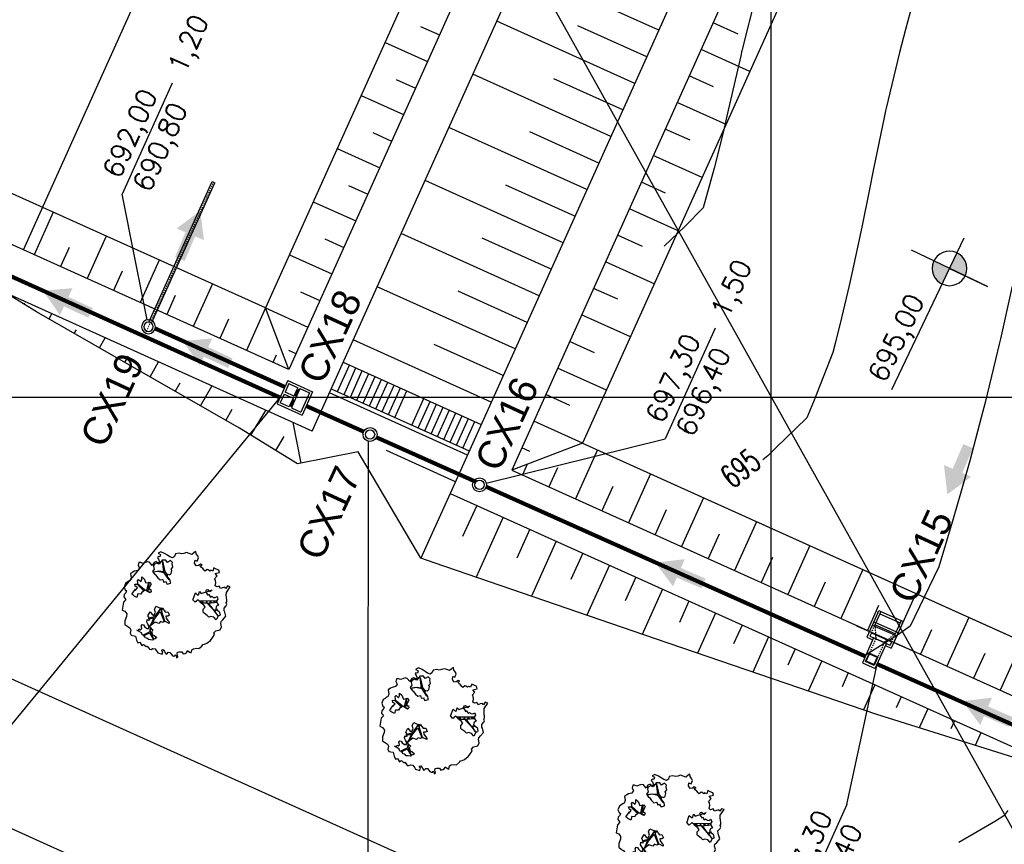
# Model space of a CAD drawing. Header units: millimetres. Extents: x 196436 to 199900, y 8705373 to 8708636.
# Tile 216 of 238: x 199335 to 199420, y 8707662 to 8707732. Entities that reach past the tile are written whole.
import ezdxf
from ezdxf.enums import TextEntityAlignment as Align

# ---------------------------------------------------------------- set-up
doc = ezdxf.new("R2010")
doc.units = ezdxf.units.MM
doc.header["$LTSCALE"] = 5
doc.linetypes.add('DASHDOT', pattern=[1, 0.5, -0.25, 0, -0.25])
doc.linetypes.add('HIDDEN', pattern=[0.375, 0.25, -0.125])
for name, color, linetype in [('$CURVAS1', 30, 'Continuous'), ('$CURVAS2', 40, 'Continuous'), ('-CHICANA', 4, 'Continuous'), ('1', 1, 'Continuous'), ('2', 2, 'Continuous'), ('AR-ALV-CORTE', 4, 'Continuous'), ('AR-EIXOS', 9, 'DASHDOT'), ('AR-TUBULAÇÃO', 2, 'Continuous'), ('ARVORE', 102, 'Continuous'), ('Berma', 4, 'Continuous'), ('CAIXA', 7, 'Continuous'), ('CERCA', 3, 'CERCA_LINE'), ('DIM', 7, 'Continuous'), ('Escada', 101, 'Continuous'), ('ESTRUTURA', 5, 'Continuous'), ('INTECPTOR', 6, 'Continuous'), ('LAGOA', 3, 'Continuous'), ('LAYER7', 7, 'Continuous'), ('LCHAMADA', 3, 'Continuous'), ('MALHA', 9, 'Continuous'), ('MF', 2, 'Continuous'), ('PAREDE', 5, 'Continuous'), ('REDE', 22, 'Continuous'), ('TER-BERMA', 4, 'Continuous'), ('TER-OFFSET', 3, 'Continuous'), ('TER-OFFSET-LINHA', 7, 'Continuous'), ('TEXTO', 2, 'Continuous'), ('TEXTO$CURVA', 2, 'Continuous')]:
    doc.layers.add(name, color=color, linetype=linetype)
doc.layers.add('TEXTO3', color=4, linetype='Continuous', lineweight=18)
doc.styles.add('GEOSIS', font='ROMANS.SHX')
doc.styles.add('NARROW', font='ARIALN.TTF')
doc.styles.add('ROMANS', font='romans.shx', dxfattribs={"width": 0.85})
doc.linetypes.add('CERCA_LINE', pattern='A,0.5,-0.2,["X",Standard,S=0.1,R=0,X=-0.1,Y=-0.05],-0.25', length=0.95)
doc.dimstyles.new('COTA-500-EXTERNA', dxfattribs={"dimtxt": 2, "dimasz": 1.5, "dimexe": 0, "dimexo": 3, "dimgap": 0.5, "dimtad": 1, "dimzin": 4, "dimdsep": 46, "dimtxsty": 'ROMANS', "dimblk1": 'DOT1', "dimblk2": 'DOT1', "dimsah": 1, "dimcen": 0.2, "dimclrd": 256, "dimclre": 256, "dimclrt": 2, "dimadec": 0, "dimazin": 0, "dimtfac": 1, "dimtix": 1, "dimtmove": 2, "dimatfit": 3, "dimldrblk": 'DOT1', "dimfxl": 0, "dimtvp": 0.025, "dimtolj": 1, "dimtzin": 4, "dimlwd": -1, "dimlwe": -1, "dimarcsym": 0})

# ---------------------------------------------------------------- blocks, each defined once
blk = doc.blocks.new('A$C04E37FF7')
at = {"color": 9}
for p, q in [((1.954, 0), (1.954, 1.203)), ((1.954, -3.503), (1.954, -2.3))]:
    blk.add_line(p, q, dxfattribs=at)
at = {"layer": '1', "color": 9}
for p, q in [((1.054, -0.2), (1.054, -2.1)), ((2.304, -0.705), (2.288, -0.738)), ((2.304, -1.588), (2.29, -1.557))]:
    blk.add_line(p, q, dxfattribs=at)
at = {"layer": '1', "color": 9, "linetype": 'HIDDEN', "ltscale": 0.008}
for p, q in [((1.254, -0.2), (2.004, -0.593)), ((2.004, -0.2), (1.354, -0.2)), ((2.304, -0.75), (4.451, -0.75)), ((2.304, -1.55), (4.451, -1.55)), ((1.254, -2.1), (2.004, -1.707)), ((2.004, -2.1), (1.354, -2.1))]:
    blk.add_line(p, q, dxfattribs=at)
at = {"layer": '1', "color": 3}
blk.add_line((1.254, -0.2), (1.254, -2.1), dxfattribs=at)
at = {"layer": '1', "color": 9, "linetype": 'Continuous', "ltscale": 0.008}
for p, q in [((2.004, -0.593), (2.304, -0.75)), ((2.004, -1.707), (2.304, -1.55))]:
    blk.add_line(p, q, dxfattribs=at)
at = {"layer": '2', "color": 3}
for p, q in [((1.054, -0.2), (1.054, 0)), ((1.054, -2.3), (1.054, -2.1))]:
    blk.add_line(p, q, dxfattribs=at)
blk.add_lwpolyline([(4.451, -0.75), (4.451, -1.55), (3.651, -1.55), (3.651, -0.75)], close=True, dxfattribs=at)
at = {"layer": 'Defpoints', "color": 0, "linetype": 'ByBlock'}
for p in [(4.452, -0.75), (4.452, -0.75), (4.502, -0.7), (4.502, -0.7)]:
    blk.add_point(p, dxfattribs=at)
at = {"layer": 'LAYER7', "color": 9, "linetype": 'HIDDEN', "ltscale": 0.5}
blk.add_lwpolyline([(4.401, -0.8), (4.401, -1.5), (3.701, -1.5), (3.701, -0.8)], close=True, dxfattribs=at)
at = {"layer": 'PAREDE', "color": 3}
for p, q in [((0, -0.2), (0, 0)), ((0.2, 0), (0, 0)), ((0.2, 0), (2.504, 0)), ((1.354, -2.3), (1.354, 0)), ((2.504, -0.55), (2.504, 0)), ((0, -0.2), (1.119, -0.2)), ((1.119, -0.151), (1.119, -0.2)), ((1.189, -0.151), (1.189, -0.2)), ((1.189, -0.2), (1.354, -0.2)), ((2.004, -2.1), (2.004, -0.2)), ((2.004, -0.2), (2.304, -0.2)), ((2.304, -2.1), (2.304, -0.2)), ((0, -2.3), (0, -2.1)), ((0, -2.1), (1.119, -2.1)), ((0.2, -2.3), (0, -2.3)), ((0.2, -2.3), (2.504, -2.3)), ((1.119, -2.1), (1.119, -2.149)), ((1.189, -2.1), (1.354, -2.1)), ((1.189, -2.149), (1.189, -2.1)), ((2.004, -2.1), (2.304, -2.1)), ((2.504, -2.3), (2.504, -1.75))]:
    blk.add_line(p, q, dxfattribs=at)
at = {"layer": 'PAREDE', "color": 9}
for p, q in [((0, -2.1), (0, -0.2)), ((0.2, -2.1), (0.2, -0.2))]:
    blk.add_line(p, q, dxfattribs=at)
at = {"layer": 'PAREDE', "color": 3}
blk.add_lwpolyline([(2.304, -1.75), (4.651, -1.75), (4.651, -0.55), (2.304, -0.55)], close=True, dxfattribs=at)
blk = doc.blocks.new('A$C0C100BE6')
blk.add_hatch(color=7).paths.add_polyline_path([(0.772, 0.604), (0.956, 0.808), (1.217, 0), (0.387, 0.178), (0.571, 0.381), (0, 0.898), (0.201, 1.12)])
blk = doc.blocks.new('A$C55C26645')
h = blk.add_hatch(color=2)
h.paths.add_polyline_path([(68.45, 12.67), (68.45, 21.47), (59.65, 21.47, 0.414214)])
h.paths.add_polyline_path([(68.45, 30.27), (68.45, 21.47), (77.25, 21.47, 0.414214)])
at = {"color": 7, "linetype": 'Continuous'}
blk.add_line((85.45, 21.47), (0, 21.47), dxfattribs=at)
blk.add_lwpolyline([(68.45, 21.47), (68.45, 42.86), (68.45, 0)], dxfattribs=at)
blk.add_circle((68.45, 21.47), 8.8, dxfattribs=at)
at = {"color": 3, "style": 'ROMANS'}
blk.add_attdef('226,00', (1.58, 25.75), '', height=10, dxfattribs=at)
blk = doc.blocks.new('A$C172F47DD')
at = {"color": 3}
for p, q in [((0, 0), (-220, 0)), ((-0.1, -235), (0, 0)), ((-220.1, -235), (-220, 0)), ((-200.1, -109.9), (-200, -20)), ((-20, -20), (-200, -20)), ((-20.1, -110), (-20, -20)), ((-185.1, -109.9), (-200.1, -109.9)), ((-185.1, -129.9), (-200.1, -129.9)), ((-200.1, -129.9), (-200.1, -215)), ((-190.1, -117.4), (-185.1, -117.4)), ((-190.1, -122.4), (-190.1, -117.4)), ((-190.1, -122.4), (-185.1, -122.4)), ((-188.1, -118.9), (-132.1, -118.9)), ((-188.1, -120.9), (-188.1, -118.9)), ((-132.1, -120.9), (-188.1, -120.9)), ((-185.1, -117.4), (-185.1, -109.9)), ((-185.1, -129.9), (-185.1, -120.9)), ((-135.1, -117.4), (-135.1, -109.9)), ((-85.1, -110), (-135.1, -109.9)), ((-130.1, -117.4), (-135.1, -117.4)), ((-135.1, -130), (-135.1, -120.9)), ((-130.1, -122.4), (-135.1, -122.4)), ((-120.1, -130), (-135.1, -130)), ((-132.1, -120.9), (-132.1, -118.9)), ((-130.1, -122.4), (-130.1, -117.4)), ((-120.1, -215), (-120.1, -130)), ((-85.1, -130), (-100.1, -130)), ((-100.1, -130), (-100.1, -215)), ((-90.1, -122.5), (-90.1, -117.5)), ((-90.1, -117.5), (-85.1, -117.5)), ((-90.1, -122.5), (-85.1, -122.5)), ((-85.1, -117.5), (-85.1, -110)), ((-85.1, -130), (-85.1, -122.5)), ((-20.1, -110), (-35.1, -110)), ((-35.1, -117.5), (-35.1, -110)), ((-30.1, -117.5), (-35.1, -117.5)), ((-30.1, -122.5), (-35.1, -122.5)), ((-35.1, -130), (-35.1, -122.5)), ((-20.1, -130), (-35.1, -130)), ((-30.1, -122.5), (-30.1, -117.5)), ((-20.1, -215), (-20.1, -130)), ((-0.1, -235), (-220.1, -235)), ((-120.1, -215), (-200.1, -215)), ((-20.1, -215), (-100.1, -215))]:
    blk.add_line(p, q, dxfattribs=at)
at = {"color": 9}
for p, q in [((-135.1, -109.9), (-185.1, -109.9)), ((-135.1, -117.4), (-185.1, -117.4)), ((-185.1, -122.4), (-135.1, -122.4)), ((-185.1, -129.9), (-135.1, -130)), ((-135.1, -130), (-185.1, -129.9)), ((-88.1, -119), (-32.1, -119)), ((-88.1, -121), (-88.1, -119)), ((-32.1, -121), (-88.1, -121)), ((-35.1, -110), (-85.1, -110)), ((-35.1, -117.5), (-85.1, -117.5)), ((-85.1, -122.5), (-35.1, -122.5)), ((-85.1, -130), (-35.1, -130)), ((-32.1, -121), (-32.1, -119))]:
    blk.add_line(p, q, dxfattribs=at)
blk = doc.blocks.new('A$C63F513B7')
at = {"layer": 'AR-ALV-CORTE', "color": 7}
for radius in [0.6, 0.4]:
    blk.add_circle((-1.6, -0.6), radius, dxfattribs=at)
at = {"layer": 'AR-EIXOS', "color": 9, "linetype": 'DASHDOT', "lineweight": 20, "ltscale": 0.005}
blk.add_lwpolyline([(-2.632, -0.6), (12, -0.6)], dxfattribs=at)
at = {"layer": 'AR-TUBULAÇÃO', "color": 7}
blk.add_line((12, -0.725), (12, -0.475), dxfattribs=at)
for points in [[(-1.22, -0.475), (12, -0.475)], [(-1.22, -0.725), (12, -0.725)]]:
    blk.add_lwpolyline(points, dxfattribs=at)
at = {"layer": 'Berma', "color": 9}
blk.add_lwpolyline([(0, 0), (0, -1.2)], dxfattribs=at)
blk = doc.blocks.new('DOT1')
for q in [(0, 3.36), (0, -3.36)]:
    blk.add_line((0, 0), q)
at = {"linetype": 'ByBlock'}
blk.add_line((0, 0), (-1.2, 0), dxfattribs=at)
at = {"color": 0, "linetype": 'ByBlock', "const_width": 0.36}
blk.add_lwpolyline([(-0.18, 0, 1), (0.18, 0, 1)], format="xyb", close=True, dxfattribs=at)
blk = doc.blocks.new('*D79')
at = {"layer": 'Defpoints', "color": 0}
for p in [(199200.589, 8707769.175, -1), (199537.808, 8707617.643, -1), (199520.526, 8707579.286)]:
    blk.add_point(p, dxfattribs=at)
at = {"layer": 'DIM'}
for p, q in [((199199.357, 8707766.44), (199183.459, 8707731.153)), ((199184.826, 8707730.537), (199519.158, 8707579.903)), ((199536.576, 8707614.908), (199520.526, 8707579.286))]:
    blk.add_line(p, q, dxfattribs=at)
at = {"layer": 'DIM', "xscale": 1.5, "yscale": 1.5, "zscale": 1.5}
for p, rotation in [((199183.459, 8707731.153), 155.7458953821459), ((199520.526, 8707579.286), 335.7458953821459)]:
    blk.add_blockref('DOT1', p, dxfattribs=dict(at, rotation=rotation))
at = {"layer": 'DIM', "color": 2, "insert": (199356.132, 8707656.328), "char_height": 2, "attachment_point": 5, "rotation": 335.7459, "style": 'ROMANS'}
blk.add_mtext('\\A1;369.70', dxfattribs=at)
blk = doc.blocks.new('*D81')
at = {"layer": 'Defpoints', "color": 0}
for p in [(199629.982, 8707853.205, -1), (199160.458, 8707754.352, -1), (199553.968, 8707587.887), (199556.52, 8707575.905, -1), (199556.52, 8707575.905, -1)]:
    blk.add_point(p, dxfattribs=at)
at = {"layer": 'DIM'}
blk.add_arc((199556.52, 8707575.905), 12.251, 82.18169, 148.72638, dxfattribs=at)
at = {"layer": 'DIM', "xscale": 1.5, "yscale": 1.5, "zscale": 1.5}
for p, rotation in [((199559.658, 8707587.748), 348.6719272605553), ((199545.35, 8707580.938), 242.2361372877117)]:
    blk.add_blockref('DOT1', p, dxfattribs=dict(at, rotation=rotation))
at = {"layer": 'DIM', "color": 2, "insert": (199550.61, 8707588.321), "char_height": 2, "attachment_point": 5, "rotation": 25.45403, "style": 'ROMANS'}
blk.add_mtext('\\A1;81°', dxfattribs=at)
blk = doc.blocks.new('*D82')
at = {"layer": 'Defpoints', "color": 0}
for p in [(199276.71, 8708012.372, -1), (199629.982, 8707853.205, -1), (199629.982, 8707853.205, -1), (199611.205, 8707850.27), (199556.52, 8707575.905, -1)]:
    blk.add_point(p, dxfattribs=at)
at = {"layer": 'DIM'}
blk.add_arc((199629.982, 8707853.205), 19.004, 160.26936, 250.63871, dxfattribs=at)
at = {"layer": 'DIM', "xscale": 1.5, "yscale": 1.5, "zscale": 1.5}
for p, rotation in [((199612.655, 8707861.011), 68.00762625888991), ((199625.115, 8707834.834), 342.9004382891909)]:
    blk.add_blockref('DOT1', p, dxfattribs=dict(at, rotation=rotation))
at = {"layer": 'DIM', "color": 2, "insert": (199614.177, 8707845.681), "char_height": 2, "attachment_point": 5, "rotation": 295.45403, "style": 'ROMANS'}
blk.add_mtext('\\A1;99°', dxfattribs=at)
blk = doc.blocks.new('*D87')
at = {"layer": 'Defpoints', "color": 0}
for p in [(199276.71, 8708012.372, -1), (199175.31, 8707765.043), (199160.458, 8707754.352, -1), (199160.458, 8707754.352, -1), (199556.52, 8707575.905, -1)]:
    blk.add_point(p, dxfattribs=at)
at = {"layer": 'DIM'}
blk.add_arc((199160.458, 8707754.352), 18.3, 340.44369, 61.0481, dxfattribs=at)
at = {"layer": 'DIM', "xscale": 1.5, "yscale": 1.5, "zscale": 1.5}
for p, rotation in [((199167.975, 8707771.037), 153.3969975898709), ((199177.142, 8707746.835), 248.0947931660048)]:
    blk.add_blockref('DOT1', p, dxfattribs=dict(at, rotation=rotation))
at = {"layer": 'DIM', "color": 2, "insert": (199178.974, 8707761.366), "char_height": 2, "attachment_point": 5, "rotation": 290.7459, "style": 'ROMANS'}
blk.add_mtext('\\A1;90°', dxfattribs=at)
blk = doc.blocks.new('ARVORE6')
for points in [[(-1.778, 2.183), (-1.868, 2.123), (-1.858, 2.064), (-1.957, 2.004), (-2.047, 1.974), (-2.077, 1.895), (-2.057, 1.785), (-2.096, 1.676), (-2.186, 1.627), (-2.265, 1.597), (-2.335, 1.567), (-2.454, 1.358), (-2.335, 1.299), (-2.226, 1.348), (-2.216, 1.259), (-2.335, 1.199), (-2.414, 1.179), (-2.504, 1.15), (-2.454, 1.07), (-2.414, 1.02), (-2.444, 0.931), (-2.623, 0.852), (-2.673, 0.792), (-2.683, 0.702), (-2.633, 0.683), (-2.633, 0.683), (-2.723, 0.623), (-2.772, 0.643), (-2.802, 0.643), (-2.762, 0.563), (-2.603, 0.573), (-2.524, 0.534), (-2.524, 0.454), (-2.554, 0.295), (-2.673, 0.245), (-2.673, 0.136), (-2.623, 0.037), (-2.544, -0.023), (-2.643, -0.102), (-2.713, -0.182), (-2.554, -0.261), (-2.514, -0.351), (-2.524, -0.52), (-2.564, -0.639), (-2.474, -0.828), (-2.405, -0.887), (-2.405, -0.977), (-2.375, -1.116), (-2.265, -1.334), (-2.126, -1.493), (-2.007, -1.613), (-1.908, -1.603), (-1.818, -1.732), (-1.818, -1.97), (-1.669, -2.08), (-1.49, -2.07), (-1.391, -2.109), (-1.321, -2.229), (-1.162, -2.417), (-0.933, -2.407), (-0.864, -2.398), (-0.725, -2.417), (-0.625, -2.557), (-0.566, -2.606), (-0.466, -2.596), (-0.417, -2.636), (-0.307, -2.656), (-0.208, -2.666), (-0.049, -2.686), (0.08, -2.716), (0.329, -2.984), (0.408, -2.855), (0.289, -2.735), (0.369, -2.696), (0.369, -2.566), (0.349, -2.447), (0.488, -2.407), (0.478, -2.268), (0.548, -2.199), (0.707, -2.268), (0.856, -2.288), (0.925, -2.239), (1.054, -2.417), (1.204, -2.338), (1.204, -2.576), (1.343, -2.566), (1.432, -2.437), (1.512, -2.338), (1.363, -2.239), (1.432, -2.139), (1.392, -2.09), (1.472, -2.01), (1.502, -1.96), (1.432, -1.841), (1.502, -1.801), (1.601, -1.742), (1.691, -1.672), (1.78, -1.642), (1.8, -1.742), (1.86, -1.662), (1.81, -1.553), (1.82, -1.424), (1.989, -1.374), (2.128, -1.424), (2.058, -1.533), (2.217, -1.642), (2.327, -1.613), (2.456, -1.553), (2.585, -1.563), (2.545, -1.464), (2.476, -1.324), (2.555, -1.195), (2.635, -1.056), (2.615, -0.917), (2.615, -0.778), (2.675, -0.659), (2.685, -0.46), (2.565, -0.39), (2.506, -0.261), (2.585, -0.132), (2.704, -0.023), (2.834, 0.106), (2.963, 0.275), (2.923, 0.434), (2.913, 0.444), (2.814, 0.325), (2.704, 0.394), (2.734, 0.484), (2.685, 0.534), (2.595, 0.484), (2.396, 0.454), (2.416, 0.583), (2.496, 0.643), (2.476, 0.762), (2.337, 0.891), (2.536, 0.991), (2.585, 1.1), (2.565, 1.229), (2.545, 1.358), (2.615, 1.468), (2.635, 1.567), (2.496, 1.627), (2.347, 1.587), (2.237, 1.706), (2.227, 1.895), (2.207, 1.984), (2.148, 2.133), (1.919, 2.143), (1.79, 2.223), (1.77, 2.292), (1.73, 2.392), (1.691, 2.501), (1.512, 2.62), (1.353, 2.59), (1.283, 2.531), (1.194, 2.58), (1.114, 2.69), (0.995, 2.739), (0.836, 2.66), (0.726, 2.809), (0.319, 2.978), (0.229, 2.849), (0.07, 2.779), (-0.059, 2.819), (-0.268, 2.958), (-0.476, 2.998), (-0.615, 2.869), (-0.705, 2.779), (-0.824, 2.739), (-0.983, 2.809), (-1.112, 2.779), (-1.202, 2.57), (-1.421, 2.56), (-1.58, 2.521), (-1.57, 2.411), (-1.768, 2.342), (-1.729, 2.233), (-1.749, 2.203)], [(-0.877, 2.444), (-0.946, 2.351), (-0.865, 2.293), (-0.923, 2.235), (-0.877, 2.154), (-0.784, 2.142), (-0.738, 2.154), (-0.668, 2.085), (-0.703, 2.015), (-0.796, 1.98), (-0.923, 1.888), (-0.946, 1.772), (-0.807, 1.749), (-0.703, 1.772), (-0.587, 1.818), (-0.46, 1.772), (-0.506, 1.714), (-0.494, 1.633), (-0.344, 1.656), (-0.274, 1.679), (-0.089, 1.517), (-0.274, 1.424), (-0.321, 1.366), (-0.182, 1.25), (0.004, 1.262), (0.143, 1.146), (0.039, 1.019), (-0.031, 0.857), (-0.019, 0.799), (-0.17, 0.764), (-0.274, 0.718), (-0.286, 0.579), (-0.483, 0.532), (-0.506, 0.636), (-0.483, 0.741), (-0.599, 0.741), (-0.738, 0.683), (-0.831, 0.625), (-0.912, 0.648), (-0.749, 0.845), (-0.749, 0.903), (-0.784, 0.972), (-0.715, 1.088), (-0.796, 1.192), (-0.68, 1.378), (-0.796, 1.61), (-0.796, 1.691), (-0.877, 1.702), (-0.97, 1.644), (-1.062, 1.586), (-1.12, 1.633), (-1.143, 1.667), (-1.317, 1.644), (-1.375, 1.575), (-1.514, 1.459), (-1.514, 1.459), (-1.561, 1.552), (-1.561, 1.633), (-1.607, 1.702), (-1.561, 1.818), (-1.526, 1.911), (-1.433, 1.98), (-1.398, 2.073), (-1.259, 2.085), (-1.213, 2.2), (-1.097, 2.212), (-0.993, 2.316), (-0.946, 2.386)], [(-0.912, 1.691), (-1.132, 1.76), (-1.236, 2.142), (-1.271, 2.142), (-1.178, 1.783), (-1.572, 1.656), (-1.572, 1.633), (-1.12, 1.725), (-0.993, 1.667)], [(1.214, 2.064), (1.323, 1.925), (1.402, 1.994), (1.432, 2.024), (1.551, 2.024), (1.512, 1.885), (1.591, 1.845), (1.691, 1.835), (1.75, 1.766), (1.611, 1.676), (1.701, 1.597), (1.85, 1.567), (1.72, 1.468), (1.621, 1.448), (1.482, 1.418), (1.482, 1.179), (1.363, 1.16), (1.194, 1.299), (1.204, 1.309), (1.094, 1.299), (1.074, 1.229), (0.965, 1.249), (0.915, 1.328), (1.114, 1.547), (1.064, 1.656), (1.035, 1.746), (0.955, 1.805), (0.995, 1.964), (0.826, 2.054), (0.935, 2.193), (0.975, 2.223), (1.054, 2.282), (1.104, 2.223), (1.253, 2.064), (1.283, 2.034)], [(-1.266, 1.754), (-1.248, 1.717), (-1.303, 1.736)], [(-1.063, 1.736), (-1.063, 1.717), (-1.007, 1.727)], [(0.004, 0.914), (-0.402, 1.343), (-0.402, 1.679), (-0.437, 1.679), (-0.448, 1.401), (-0.796, 1.644), (-0.807, 1.61), (-0.483, 1.355), (-0.182, 0.984), (-0.749, 0.891), (-0.749, 0.857), (-0.147, 0.914), (-0.066, 0.81)], [(1.175, 1.616), (1.073, 1.449), (1.489, 1.264), (1.489, 1.237), (1.027, 1.412), (0.944, 1.301)], [(1.07, 1.61), (1.51, 1.899), (1.545, 1.876), (1.163, 1.575)], [(1.11, 1.634), (1.166, 1.597), (1.138, 1.671), (1.221, 1.643), (1.221, 1.69)], [(1.341, 1.801), (1.406, 1.764), (1.406, 1.819)], [(-0.508, 1.385), (-0.489, 1.431)], [(-0.351, 1.209), (-0.323, 1.264), (-0.388, 1.237)], [(-0.231, 1.061), (-0.184, 1.117), (-0.268, 1.098)], [(1.166, 1.412), (1.129, 1.385), (1.184, 1.412), (1.184, 1.348)], [(-0.489, 0.941), (-0.489, 0.895), (-0.526, 0.923)], [(-0.221, 0.996), (-0.249, 0.913), (-0.286, 0.969), (-0.286, 0.923)], [(-0.092, 0.876), (-0.046, 0.95), (-0.129, 0.904), (-0.092, 0.987)], [(1.353, 0.464), (1.313, 0.365), (1.174, 0.315), (1.194, 0.116), (1.233, 0.116), (1.353, 0.116), (1.611, 0.216), (1.691, 0.156), (1.651, 0.067), (1.701, -0.023), (1.84, -0.092), (1.929, -0.073), (2.009, -0.172), (2.188, -0.182), (2.257, -0.212), (2.386, -0.132), (2.327, 0.047), (2.466, 0.116), (2.506, 0.305), (2.327, 0.504), (2.416, 0.643), (2.357, 0.772), (2.267, 0.832), (2.118, 0.822), (2.019, 0.941), (1.83, 0.861), (1.8, 0.822), (1.621, 0.742), (1.482, 0.643), (1.482, 0.484), (1.333, 0.484), (1.323, 0.315)], [(1.383, 0.161), (1.812, 0.335), (1.962, 0.66), (1.974, 0.938), (1.974, 0.625), (1.881, 0.347), (2.438, 0.3), (1.881, 0.289), (1.696, 0.185)], [(1.471, 0.192), (1.508, 0.174), (1.517, 0.22), (1.554, 0.211), (1.609, 0.248), (1.711, 0.211)], [(1.776, 0.322), (1.84, 0.276), (1.766, 0.294)], [(1.877, 0.47), (1.933, 0.451), (1.877, 0.433), (1.905, 0.396), (1.85, 0.377)], [(1.979, 0.34), (1.979, 0.285), (2.016, 0.34)], [(0.189, -1.762), (0.015, -1.82), (0.05, -1.901), (0.004, -1.947), (-0.031, -1.97), (-0.066, -2.063), (-0.054, -2.109), (-0.031, -2.179), (-0.17, -2.19), (-0.251, -2.098), (-0.379, -2.109), (-0.494, -2.155), (-0.529, -2.051), (-0.564, -2.016), (-0.657, -1.97), (-0.773, -2.063), (-0.842, -2.132), (-1.028, -2.132), (-1.062, -2.109), (-1.074, -2.016), (-1.109, -1.993), (-1.248, -1.877), (-1.086, -1.773), (-1.004, -1.634), (-1.016, -1.518), (-0.912, -1.449), (-0.761, -1.31), (-0.703, -1.275), (-0.541, -1.31), (-0.448, -1.437), (-0.344, -1.391), (-0.205, -1.275), (0.004, -1.148), (-0.089, -0.962), (0.073, -0.87), (0.108, -0.893), (0.409, -1.078), (0.317, -1.136), (0.259, -1.194), (0.282, -1.24), (0.433, -1.31), (0.317, -1.379), (0.375, -1.959), (0.386, -2.005), (0.305, -1.866), (0.433, -1.762), (0.433, -1.681), (0.363, -1.634), (0.212, -1.681), (0.12, -1.727)], [(-0.193, -1.31), (-0.251, -1.565), (-0.842, -1.912), (-0.274, -1.657), (-0.332, -2.109), (-0.263, -2.098), (-0.054, -1.148)], [(-0.268, -1.582), (-0.277, -1.656), (-0.332, -1.61), (-0.351, -1.665), (-0.388, -1.647), (-0.406, -1.684)], [(-0.212, -1.554), (-0.157, -1.582), (-0.24, -1.573)], [(-0.184, -1.24), (-0.101, -1.249), (-0.184, -1.286), (-0.101, -1.332), (-0.184, -1.351), (-0.101, -1.406)], [(-0.767, -1.868), (-1.1, -2.026), (-0.776, -1.905), (-0.702, -2.044), (-0.73, -1.878)], [(-0.286, -1.961), (-0.24, -1.979), (-0.314, -2.007)], [(-0.268, -1.739), (-0.212, -1.776), (-0.286, -1.832)]]:
    blk.add_lwpolyline(points)

msp = doc.modelspace()

# ---------------------------------------------------------------- linework, layer by layer
at = {"layer": '$CURVAS1'}
msp.add_polyline3d([(199412.366, 8707734.572, 695), (199411.567, 8707731.556, 695), (199411.046, 8707729.578, 695), (199409.912, 8707724.814, 695), (199409.856, 8707724.583, 695), (199409.732, 8707723.998, 695), (199408.817, 8707719.587, 695), (199408.44, 8707717.703, 695), (199407.811, 8707714.592, 695), (199406.954, 8707710.618, 695), (199406.735, 8707709.596, 695), (199406.05, 8707706.802, 695), (199405.52, 8707704.602, 695), (199405.319, 8707703.837, 695), (199403.672, 8707699.61, 695), (199403.096, 8707698.242, 695), (199400.406, 8707695.636, 695), (199399.723, 8707694.975, 695), (199399.313, 8707694.629, 695)], dxfattribs=at)
at = {"layer": '$CURVAS2'}
for points in [[(199398.744, 8707734.631, 694), (199397.508, 8707729.72, 694), (199397.487, 8707729.637, 694), (199397.436, 8707729.412, 694), (199396.321, 8707724.642, 694), (199395.926, 8707722.831, 694), (199395.121, 8707719.647, 694), (199394.192, 8707716.247, 694), (199392.602, 8707714.658, 694), (199390.832, 8707712.954, 694)], [(199420.724, 8707709.535, 696), (199419.708, 8707705.006, 696), (199419.602, 8707704.54, 696), (199419.284, 8707703.243, 696), (199418.391, 8707699.545, 696), (199418.058, 8707698.255, 696), (199417.081, 8707694.551, 696), (199416.292, 8707691.737, 696), (199415.663, 8707689.557, 696), (199414.414, 8707685.445, 696), (199414.002, 8707684.564, 696), (199411.951, 8707680.337, 696), (199410.869, 8707679.578, 696), (199408.173, 8707677.887, 696)], [(199420.343, 8707664.536, 697), (199420.002, 8707664.057, 697), (199419.295, 8707663.611, 697), (199416.146, 8707661.766, 697)]]:
    msp.add_polyline3d(points, dxfattribs=at)
at = {"layer": '-CHICANA'}
msp.add_line((199335.801, 8707712.642, 1), (199413.85, 8707885.871, 1), dxfattribs=at)
at = {"color": 7}
for centre, radius in [((199365.571, 8707696.799, 1), 0.6), ((199365.571, 8707696.799, 1), 0.4), ((199374.975, 8707692.476, 1), 0.6), ((199374.975, 8707692.476, 1), 0.4)]:
    msp.add_circle(centre, radius, dxfattribs=at)
at = {"layer": 'CERCA', "color": 2, "ltscale": 2}
msp.add_line((199160.458, 8707754.352), (199556.52, 8707575.905), dxfattribs=at)
at = {"layer": 'CERCA', "ltscale": 2}
msp.add_lwpolyline([(199535.183, 8707458.353), (199335.38, 8707815.673), (199316.526, 8707803.678)], dxfattribs=at)
at = {"layer": 'DIM', "color": 1, "elevation": 1}
msp.add_lwpolyline([(199383.825, 8707696.051), (199647.818, 8707577.108)], dxfattribs=at)
at = {"layer": 'Escada', "elevation": 1, "flags": 128}
for points in [[(199362.789, 8707700.483), (199363.816, 8707702.762)], [(199363.269, 8707703.009), (199375.121, 8707697.669)], [(199363.336, 8707700.237), (199364.363, 8707702.516)], [(199363.883, 8707699.99), (199364.91, 8707702.269)], [(199364.43, 8707699.744), (199365.457, 8707702.023)], [(199364.977, 8707699.497), (199366.004, 8707701.777)], [(199365.524, 8707699.251), (199366.551, 8707701.53)], [(199362.242, 8707700.73), (199374.094, 8707695.389)], [(199366.071, 8707699.004), (199367.098, 8707701.284)], [(199366.618, 8707698.758), (199367.645, 8707701.037)], [(199367.165, 8707698.511), (199368.192, 8707700.791)], [(199367.712, 8707698.265), (199368.739, 8707700.544)], [(199369.171, 8707697.608), (199370.198, 8707699.887)], [(199369.718, 8707697.361), (199370.745, 8707699.64)], [(199370.265, 8707697.115), (199371.292, 8707699.394)], [(199370.812, 8707696.868), (199371.839, 8707699.147)], [(199371.359, 8707696.622), (199372.386, 8707698.901)], [(199371.906, 8707696.375), (199372.933, 8707698.655)], [(199372.453, 8707696.129), (199373.48, 8707698.408)], [(199373, 8707695.882), (199374.027, 8707698.162)], [(199373.547, 8707695.636), (199374.574, 8707697.915)]]:
    msp.add_lwpolyline(points, dxfattribs=at)
at = {"layer": 'LAGOA', "color": 3, "elevation": 1}
msp.add_lwpolyline([(199446.913, 8707898.395), (199358.595, 8707702.373), (199290.215, 8707733.181), (199378.533, 8707929.204)], close=True, dxfattribs=at)
at = {"layer": 'LCHAMADA'}
for p, q in [((199348.564, 8707726.945, 1), (199344.279, 8707717.435, 1)), ((199395.207, 8707705.93, 1), (199390.923, 8707696.42, 1)), ((199406.532, 8707665.041, 1), (199402.247, 8707655.531, 1))]:
    msp.add_line(p, q, dxfattribs=at)
at = {"layer": 'LCHAMADA', "elevation": 1}
for points in [[(199346.424, 8707706.637), (199344.279, 8707717.435)], [(199327.961, 8707663.606), (199357.841, 8707699.969)], [(199375.558, 8707692.62), (199390.923, 8707696.42)], [(199365.396, 8707639.47), (199365.447, 8707696.212)], [(199406.532, 8707665.041), (199409.126, 8707677.091)]]:
    msp.add_lwpolyline(points, dxfattribs=at)
at = {"layer": 'MALHA'}
for p, q in [((199400, 8708300), (199400, 8706900)), ((199400, 8708300), (199400, 8706900)), ((199000, 8707700), (199900, 8707700)), ((199000, 8707700), (199900, 8707700))]:
    msp.add_line(p, q, dxfattribs=at)
at = {"layer": 'REDE', "const_width": 0.35}
for points, elevation in [([(199357.841, 8707699.969), (199323.241, 8707715.559)], 2), ([(199358.251, 8707700.881), (199347.121, 8707705.896)], 35.681), ([(199374.668, 8707692.733), (199366.119, 8707696.554)], 1), ([(199409.126, 8707677.091), (199428.794, 8707668.299)], 1)]:
    msp.add_lwpolyline(points, dxfattribs=dict(at, elevation=elevation))
at = {"layer": 'REDE', "elevation": 1}
for points in [[(199365.023, 8707697.043, 0.35, 0.35, 0), (199360.093, 8707699.247, 0.5, 0.5, 0)], [(199375.552, 8707692.311, 0.35, 0.35, 0), (199408.11, 8707677.758, 0.35, 0.35, 0)]]:
    msp.add_lwpolyline(points, format="xyseb", dxfattribs=at)
at = {"layer": 'TER-BERMA'}
for p, q in [((199360.599, 8707697.083, 1), (199452.203, 8707900.399, 1)), ((199419.116, 8707795.315, 1), (199372.451, 8707691.742, 1)), ((199421.12, 8707790.025, 1), (199377.741, 8707693.746, 1)), ((199360.599, 8707697.083, 1), (199284.925, 8707731.178, 1)), ((199377.741, 8707693.746, 1), (199428.433, 8707670.907, 1)), ((199372.451, 8707691.742, 1), (199430.437, 8707665.617, 1))]:
    msp.add_line(p, q, dxfattribs=at)
at = {"layer": 'TER-BERMA', "elevation": 1}
msp.add_lwpolyline([(199446.913, 8707898.395), (199358.595, 8707702.373), (199290.215, 8707733.181), (199378.533, 8707929.204)], close=True, dxfattribs=at)
at = {"layer": 'TER-OFFSET'}
for p, q in [((199423.424, 8707783.942, 1), (199383.825, 8707696.051, 1)), ((199358.595, 8707702.373, 1), (199356.591, 8707707.663, 1)), ((199383.825, 8707696.051, 1), (199377.741, 8707693.746, 1)), ((199383.825, 8707696.051, 1), (199426.129, 8707676.99, 1))]:
    msp.add_line(p, q, dxfattribs=at)
at = {"layer": 'TER-OFFSET', "elevation": 1}
msp.add_lwpolyline([(199441.623, 8707896.391), (199356.591, 8707707.663), (199295.505, 8707735.185), (199380.537, 8707923.914)], close=True, dxfattribs=at)
at = {"layer": 'TER-OFFSET'}
for points in [[(199364.552, 8707695.301), (199359.342, 8707694.293), (199354.351, 8707697.335), (199336.921, 8707707.336), (199334.309, 8707708.927)], [(199427.236, 8707667.058), (199409.09, 8707672.766), (199390.077, 8707679.254), (199371.081, 8707685.78), (199369.941, 8707686.171), (199364.552, 8707695.301)]]:
    msp.add_lwpolyline(points, dxfattribs=at)
at = {"layer": 'TER-OFFSET-LINHA'}
for p, q in [((199369.914, 8707731.822, 34.681), (199371.534, 8707731.092, 34.681)), ((199397.178, 8707731.165, 1), (199395.035, 8707732.13, 1)), ((199366.861, 8707730.456, 34.681), (199370.507, 8707728.813, 34.681)), ((199398.202, 8707727.961, 1), (199394.008, 8707729.851, 1)), ((199395.058, 8707726.636, 1), (199392.981, 8707727.571, 1)), ((199367.828, 8707727.278, 34.681), (199369.48, 8707726.534, 34.681)), ((199364.807, 8707725.897, 34.681), (199368.454, 8707724.254, 34.681)), ((199396.148, 8707723.403, 1), (199391.954, 8707725.292, 1)), ((199365.806, 8707722.705, 34.681), (199367.427, 8707721.975, 34.681)), ((199393.07, 8707722.047, 1), (199390.927, 8707723.013, 1)), ((199362.753, 8707721.339, 34.681), (199366.4, 8707719.696, 34.681)), ((199394.094, 8707718.844, 1), (199389.9, 8707720.733, 1)), ((199390.951, 8707717.518, 1), (199388.873, 8707718.454, 1)), ((199363.72, 8707718.161, 34.681), (199365.373, 8707717.416, 34.681)), ((199360.699, 8707716.78, 34.681), (199364.346, 8707715.137, 34.681)), ((199338.356, 8707715.878, 34.681), (199336.713, 8707712.231, 34.681)), ((199392.04, 8707714.285, 1), (199387.846, 8707716.175, 1)), ((199342.915, 8707713.825, 34.681), (199341.272, 8707710.178, 34.681)), ((199361.699, 8707713.588, 34.681), (199363.319, 8707712.858, 34.681)), ((199388.962, 8707712.93, 1), (199386.819, 8707713.895, 1)), ((199339.737, 8707712.857, 34.681), (199338.992, 8707711.205, 34.681)), ((199347.474, 8707711.771, 34.681), (199345.83, 8707708.124, 34.681)), ((199358.645, 8707712.221, 34.681), (199362.292, 8707710.578, 34.681)), ((199389.986, 8707709.727, 1), (199385.792, 8707711.616, 1)), ((199344.296, 8707710.803, 34.681), (199343.551, 8707709.151, 34.681)), ((199352.032, 8707709.717, 34.681), (199350.389, 8707706.07, 34.681)), ((199359.613, 8707709.043, 34.681), (199361.265, 8707708.299, 34.681)), ((199386.843, 8707708.401, 1), (199384.766, 8707709.337, 1)), ((199348.84, 8707708.717, 34.681), (199348.11, 8707707.097, 34.681)), ((199356.591, 8707707.663, 34.681), (199354.948, 8707704.016, 34.681)), ((199356.591, 8707707.663, 34.681), (199360.238, 8707706.02, 34.681)), ((199353.413, 8707706.695, 34.681), (199352.668, 8707705.043, 34.681)), ((199387.933, 8707705.168, 1), (199383.739, 8707707.058, 1)), ((199384.854, 8707703.813, 1), (199382.712, 8707704.778, 1)), ((199358.578, 8707704.025, 34.681), (199359.211, 8707703.74, 34.681)), ((199357.499, 8707703.593, 34.681), (199357.227, 8707702.989, 34.681)), ((199385.879, 8707700.609, 1), (199381.685, 8707702.499, 1)), ((199382.735, 8707699.284, 1), (199380.658, 8707700.22, 1)), ((199383.825, 8707696.051, 1), (199379.631, 8707697.94, 1)), ((199379.302, 8707695.346, 1), (199378.604, 8707695.661, 1)), ((199385.101, 8707695.475, 1), (199383.211, 8707691.282, 1)), ((199379.064, 8707694.247, 1), (199378.653, 8707693.335, 1)), ((199381.668, 8707693.942, 1), (199380.932, 8707692.308, 1)), ((199389.66, 8707693.422, 1), (199387.77, 8707689.228, 1)), ((199386.431, 8707692.341, 1), (199385.491, 8707690.255, 1)), ((199394.218, 8707691.368, 1), (199392.329, 8707687.174, 1)), ((199391.012, 8707690.337, 1), (199390.049, 8707688.201, 1)), ((199398.777, 8707689.314, 1), (199396.887, 8707685.12, 1)), ((199395.548, 8707688.234, 1), (199394.608, 8707686.147, 1)), ((199403.336, 8707687.26, 1), (199401.446, 8707683.066, 1)), ((199400.13, 8707686.23, 1), (199399.167, 8707684.093, 1)), ((199407.894, 8707685.206, 1), (199406.005, 8707681.012, 1)), ((199404.666, 8707684.126, 1), (199403.725, 8707682.039, 1)), ((199412.453, 8707683.152, 1), (199410.563, 8707678.958, 1)), ((199409.247, 8707682.122, 1), (199408.284, 8707679.985, 1)), ((199417.012, 8707681.098, 1), (199415.122, 8707676.904, 1)), ((199413.783, 8707680.018, 1), (199412.843, 8707677.931, 1)), ((199421.57, 8707679.044, 1), (199419.681, 8707674.85, 1)), ((199418.364, 8707678.014, 1), (199417.401, 8707675.877, 1))]:
    msp.add_line(p, q, dxfattribs=at)
at = {"layer": 'TER-OFFSET-LINHA', "flags": 128}
for points in [[(199390.361, 8707731.494), (199378.509, 8707736.834)], [(199388.307, 8707726.935), (199376.455, 8707732.275)], [(199389.334, 8707729.215), (199383.408, 8707731.885)], [(199386.253, 8707722.377), (199374.401, 8707727.717)], [(199387.28, 8707724.656), (199381.354, 8707727.326)], [(199384.199, 8707717.818), (199372.347, 8707723.158)], [(199385.226, 8707720.097), (199379.3, 8707722.767)], [(199382.146, 8707713.259), (199370.293, 8707718.599)], [(199383.173, 8707715.539), (199377.246, 8707718.209)], [(199380.092, 8707708.701), (199368.239, 8707714.041)], [(199381.119, 8707710.98), (199375.192, 8707713.65)], [(199378.038, 8707704.142), (199366.185, 8707709.482)], [(199379.065, 8707706.421), (199373.138, 8707709.091)], [(199335.851, 8707707.988), (199335.91, 8707708.084)], [(199338.003, 8707706.715), (199338.253, 8707707.151)], [(199340.171, 8707705.471), (199340.357, 8707705.795)], [(199342.34, 8707704.227), (199342.833, 8707705.087)], [(199375.984, 8707699.583), (199364.131, 8707704.924)], [(199377.011, 8707701.863), (199371.084, 8707704.533)], [(199344.508, 8707702.983), (199344.816, 8707703.519)], [(199346.677, 8707701.738), (199347.414, 8707703.023)], [(199348.845, 8707700.494), (199349.274, 8707701.243)], [(199351.013, 8707699.25), (199351.994, 8707700.959)], [(199373.93, 8707695.025), (199362.077, 8707700.365)], [(199353.182, 8707698.006), (199353.733, 8707698.967)], [(199355.335, 8707696.735), (199356.635, 8707698.869)], [(199359.643, 8707694.351), (199358.974, 8707697.815)], [(199357.469, 8707695.434), (199358.2, 8707696.634)], [(199372.903, 8707692.745), (199366.977, 8707695.415)], [(199372.451, 8707691.742), (199369.941, 8707686.171)], [(199374.73, 8707690.715), (199373.523, 8707688.035)], [(199377.01, 8707689.688), (199374.69, 8707684.54)], [(199379.289, 8707688.662), (199378.177, 8707686.193)], [(199381.568, 8707687.635), (199379.439, 8707682.908)], [(199383.848, 8707686.608), (199382.831, 8707684.35)], [(199386.127, 8707685.581), (199384.188, 8707681.277)], [(199388.406, 8707684.554), (199387.484, 8707682.507)], [(199390.686, 8707683.527), (199388.937, 8707679.645)], [(199392.965, 8707682.5), (199392.139, 8707680.666)], [(199395.244, 8707681.473), (199393.689, 8707678.021)], [(199397.524, 8707680.446), (199396.795, 8707678.828)], [(199399.803, 8707679.419), (199398.443, 8707676.399)], [(199402.082, 8707678.392), (199401.451, 8707676.99)], [(199404.362, 8707677.365), (199403.196, 8707674.777)], [(199406.641, 8707676.338), (199406.107, 8707675.152)], [(199408.92, 8707675.311), (199407.949, 8707673.156)], [(199411.2, 8707674.284), (199410.769, 8707673.329)], [(199413.479, 8707673.257), (199412.74, 8707671.618)], [(199415.758, 8707672.23), (199415.45, 8707671.546)], [(199418.038, 8707671.203), (199417.544, 8707670.107)]]:
    msp.add_lwpolyline(points, dxfattribs=at)

# ---------------------------------------------------------------- block references
at = {"layer": 'ARVORE', "xscale": 1.593144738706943, "yscale": 1.593144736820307, "zscale": 1.593144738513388, "rotation": 101.9986187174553}
for p in [(199349.027, 8707682.213, 1), (199371.158, 8707672.242, 1), (199391.449, 8707663.1, 1)]:
    msp.add_blockref('ARVORE6', p, dxfattribs=at)
at = {"layer": 'CAIXA', "zscale": 3}
for p, xscale, yscale, rotation in [((199347.686, 8707714.473, 34.681), -2.999999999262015, 2.999999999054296, 204.9099081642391), ((199338.899, 8707705.772, 35.681), -2.999999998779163, 2.999999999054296, 292.8835035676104), ((199350.904, 8707701.46, 69.362), -2.999999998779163, 2.999999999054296, 292.8835035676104), ((199413.98, 8707695.11, 34.681), 2.999999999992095, 2.999999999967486, 288.7789033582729), ((199393.527, 8707686.975, 34.681), 2.999999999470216, 3, 198.7789033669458), ((199419.914, 8707675.086, 34.681), 2.999999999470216, 3, 198.7789033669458)]:
    msp.add_blockref('A$C0C100BE6', p, dxfattribs=dict(at, xscale=xscale, yscale=yscale, rotation=rotation))
at = {"layer": 'ESTRUTURA', "color": 1, "rotation": 245.9165114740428}
msp.add_blockref('A$C04E37FF7', (199411.361, 8707680.742, 1), dxfattribs=at)
at = {"layer": 'INTECPTOR', "color": 7, "xscale": -0.01000000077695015, "yscale": 0.01000000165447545, "zscale": 0.00999999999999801, "rotation": 245.7459057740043}
msp.add_blockref('A$C172F47DD', (199360.641, 8707700.464, 2), dxfattribs=at)
at = {"layer": 'LAGOA'}
ref = msp.add_blockref('A$C55C26645', (199407.081, 8707702.209, -32.681), dxfattribs=dict(at, xscale=-0.1687499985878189, yscale=0.1687499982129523, zscale=0.1687499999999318, rotation=244.3757759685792))
ref.add_attrib('226,00', '695,00', (199409.797, 8707701.155, -32.681), dxfattribs={"layer": '0', "color": 3, "height": 1.6875, "rotation": 64.37578, "style": 'ROMANS'})
at = {"layer": 'MF', "color": 5, "xscale": -1, "rotation": 245.7458953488}
msp.add_blockref('A$C63F513B7', (199347.745, 8707707.261, 1), dxfattribs=at)

# ---------------------------------------------------------------- texts
at = {"layer": 'TEXTO', "char_height": 1.7, "attachment_point": 1, "rotation": 65.7459, "style": 'ROMANS'}
for s, insert, width in [('{\\W1;1,20}', (199348.132, 8707728.382, 1), 5.5941), ('{\\W1;692,00\\P690,80}', (199342.53, 8707719.347, 1), 10.22777), ('{\\W1;1,50}', (199394.775, 8707707.366, 1), 5.5941), ('{\\W1;697,30\\P696,40}', (199389.173, 8707698.332, 1), 10.22777), ('{\\W1;697,30\\P696,40}', (199400.498, 8707657.443, 1), 10.22777)]:
    msp.add_mtext(s, dxfattribs=dict(at, insert=insert, width=width))
at = {"layer": 'TEXTO$CURVA', "style": 'GEOSIS', "width": 0.65}
msp.add_text('695', height=2, rotation=38.84821, dxfattribs=at).set_placement((199398.392, 8707692.646, 347.5), align=Align.BOTTOM_CENTER)
at = {"layer": 'TEXTO3', "color": 7, "style": 'NARROW', "width": 1.2}
for s, p in [('CX18', (199363.863, 8707704.406, 1)), ('CX19', (199345.159, 8707698.958, 1)), ('CX16', (199379.048, 8707696.902, 1)), ('CX17', (199363.754, 8707689.263, 1)), ('CX15', (199414.646, 8707685.548, 1))]:
    msp.add_text(s, height=2.4, rotation=65.16447, dxfattribs=at).set_placement(p, align=Align.BOTTOM_CENTER)

# ---------------------------------------------------------------- dimensions: what is measured, and where the dimension line sits
at = {"layer": 'DIM'}
for base, line1, line2, picture, middle in [((199175.31, 8707765.043), ((199160.458, 8707754.352), (199276.71, 8708012.372)), ((199160.458, 8707754.352), (199556.52, 8707575.905)), '*D87', (199178.974, 8707761.366, 1)), ((199611.205, 8707850.27), ((199276.71, 8708012.372), (199629.982, 8707853.205)), ((199556.52, 8707575.905), (199629.982, 8707853.205)), '*D82', (199614.177, 8707845.681, 1)), ((199553.968, 8707587.887), ((199556.52, 8707575.905), (199629.982, 8707853.205)), ((199160.458, 8707754.352), (199556.52, 8707575.905)), '*D81', (199550.61, 8707588.321, 1))]:
    dim = msp.add_angular_dim_2l(base=base, line1=line1, line2=line2, dimstyle='COTA-500-EXTERNA', dxfattribs=at)
    dim.commit()
    dim.dimension.update_dxf_attribs({"geometry": picture, "text_midpoint": middle})
dim = msp.add_linear_dim(base=(199520.526, 8707579.286, 1), p1=(199200.589, 8707769.175), p2=(199537.808, 8707617.643), angle=335.7459, dimstyle='COTA-500-EXTERNA', dxfattribs=at)
dim.commit()
dim.dimension.update_dxf_attribs({"geometry": '*D79', "text_midpoint": (199356.132, 8707656.328, 1), "dimtype": 160})

doc.saveas('drawing.dxf')
